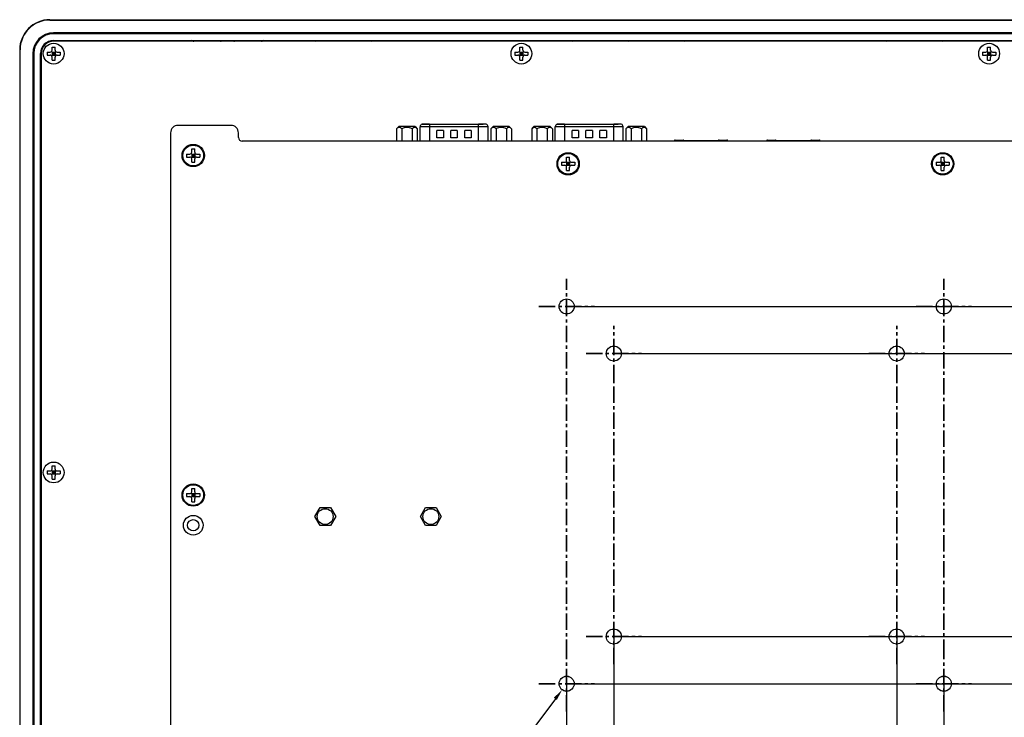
# Model space of a CAD drawing. Header units: millimetres. Extents: x -1307 to -343, y 47 to 438.
# Tile 18 of 19: x -821 to -560, y 253 to 438. Entities that reach past the tile are written whole.
import ezdxf

# ---------------------------------------------------------------- set-up
doc = ezdxf.new("R2010")
doc.units = ezdxf.units.MM
doc.header["$LTSCALE"] = 23.1
doc.header["$PDMODE"] = 3
doc.header["$PDSIZE"] = 8
doc.linetypes.add('CENTER', pattern=[0.6, 0.375, -0.075, 0.075, -0.075])
doc.layers.get('0').update_dxf_attribs({"linetype": 'CONTINUOUS'})
doc.layers.get('Defpoints').update_dxf_attribs({"linetype": 'CONTINUOUS'})
doc.layers.add('00_COMPONENTS', color=7, linetype='CONTINUOUS')
doc.layers.add('51__DRAFT_DIMS', color=7, linetype='CONTINUOUS')
doc.layers.add('3中心线层', color=1, linetype='CENTER', lineweight=35)
doc.styles.get("Standard").update_dxf_attribs({"font": 'simfang.ttf'})
doc.dimstyles.new('DIMSTYLE_2', dxfattribs={"dimtxt": 3, "dimasz": 3, "dimexe": 2.5, "dimexo": 0.5, "dimgap": 0.75, "dimtad": 1, "dimdsep": 46, "dimtxsty": 'STANDARD', "dimblk": '_FILLED', "dimblk1": '_FILLED', "dimblk2": '_FILLED', "dimcen": 0.09, "dimclrt": 3, "dimazin": 2, "dimtp": 0.3, "dimtm": 0.3, "dimtfac": 1, "dimtofl": 0, "dimtmove": 0, "dimatfit": 3, "dimldrblk": '_FILLED', "dimfxl": 1, "dimtolj": 1, "dimarcsym": 0})
doc.dimstyles.new('DIMSTYLE_3', dxfattribs={"dimtxt": 3, "dimasz": 3, "dimexe": 2.5, "dimexo": 0.5, "dimtad": 1, "dimdsep": 46, "dimtxsty": 'STANDARD', "dimblk": '_FILLED', "dimblk1": '_FILLED', "dimblk2": '_FILLED', "dimcen": 0.09, "dimclrt": 3, "dimazin": 2, "dimtp": 0.1, "dimtm": 0.1, "dimtfac": 1, "dimtofl": 0, "dimtmove": 0, "dimatfit": 1, "dimldrblk": '_FILLED', "dimfxl": 1, "dimtolj": 1, "dimarcsym": 0})

# ---------------------------------------------------------------- blocks, each defined once
blk = doc.blocks.new('_FILLED')
at = {"color": 0, "linetype": 'ByBlock'}
blk.add_solid([(0, 0), (-1, 0.167), (-1, -0.167)], dxfattribs=at)
blk = doc.blocks.new('*D44')
at = {"layer": '51__DRAFT_DIMS', "color": 0, "lineweight": -2}
for p, q in [((-663.75, 274.23), (-663.75, 181.95)), ((-588.75, 274.23), (-588.75, 181.95)), ((-660.75, 184.45), (-591.75, 184.45))]:
    blk.add_line(p, q, dxfattribs=at)
at = {"layer": 'Defpoints', "color": 0}
for p in [(-663.75, 274.73), (-588.75, 274.73), (-588.75, 184.45)]:
    blk.add_point(p, dxfattribs=at)
at = {"layer": '51__DRAFT_DIMS', "color": 0, "linetype": 'ByBlock', "lineweight": -2, "xscale": 3, "yscale": 3, "zscale": 3, "rotation": 180}
blk.add_blockref('_FILLED', (-663.75, 184.45), dxfattribs=at)
at = {"layer": '51__DRAFT_DIMS', "color": 0, "linetype": 'ByBlock', "lineweight": -2, "xscale": 3, "yscale": 3, "zscale": 3}
blk.add_blockref('_FILLED', (-588.75, 184.45), dxfattribs=at)
at = {"layer": '51__DRAFT_DIMS', "color": 3, "insert": (-626.29, 189.2), "char_height": 3, "attachment_point": 2, "line_spacing_factor": 0.9}
blk.add_mtext('\\A1;\\A1;{\\fFZLanTingHei-R-GBK|b0|i0|c134|p2;\\H3x;\\C0;75}', dxfattribs=at)
blk = doc.blocks.new('*D45')
at = {"layer": '51__DRAFT_DIMS', "color": 0, "lineweight": -2}
for p, q in [((-676.25, 261.73), (-676.25, 165.36)), ((-576.25, 261.73), (-576.25, 165.36)), ((-673.25, 167.86), (-579.25, 167.86))]:
    blk.add_line(p, q, dxfattribs=at)
at = {"layer": 'Defpoints', "color": 0}
for p in [(-676.25, 262.23), (-576.25, 262.23), (-576.25, 167.86)]:
    blk.add_point(p, dxfattribs=at)
at = {"layer": '51__DRAFT_DIMS', "color": 0, "linetype": 'ByBlock', "lineweight": -2, "xscale": 3, "yscale": 3, "zscale": 3, "rotation": 180}
blk.add_blockref('_FILLED', (-676.25, 167.86), dxfattribs=at)
at = {"layer": '51__DRAFT_DIMS', "color": 0, "linetype": 'ByBlock', "lineweight": -2, "xscale": 3, "yscale": 3, "zscale": 3}
blk.add_blockref('_FILLED', (-576.25, 167.86), dxfattribs=at)
at = {"layer": '51__DRAFT_DIMS', "color": 3, "insert": (-626.14, 172.61), "char_height": 3, "attachment_point": 2, "line_spacing_factor": 0.9}
blk.add_mtext('\\A1;\\A1;{\\fFZLanTingHei-R-GBK|b0|i0|c134|p2;\\H3x;\\C0;100}', dxfattribs=at)
blk = doc.blocks.new('*D46')
at = {"layer": '51__DRAFT_DIMS', "color": 0, "lineweight": -2}
for p, q in [((-663.25, 349.73), (-414.96, 349.73)), ((-417.46, 346.73), (-417.46, 277.73)), ((-663.25, 274.73), (-414.96, 274.73))]:
    blk.add_line(p, q, dxfattribs=at)
at = {"layer": 'Defpoints', "color": 0}
for p in [(-663.75, 349.73), (-663.75, 274.73), (-417.46, 274.73)]:
    blk.add_point(p, dxfattribs=at)
at = {"layer": '51__DRAFT_DIMS', "color": 0, "linetype": 'ByBlock', "lineweight": -2, "xscale": 3, "yscale": 3, "zscale": 3}
for p, rotation in [((-417.46, 349.73), 90), ((-417.46, 274.73), 270)]:
    blk.add_blockref('_FILLED', p, dxfattribs=dict(at, rotation=rotation))
at = {"layer": '51__DRAFT_DIMS', "color": 3, "insert": (-422.21, 312.2), "char_height": 3, "attachment_point": 2, "rotation": 90, "line_spacing_factor": 0.9}
blk.add_mtext('\\A1;\\A1;{\\fFZLanTingHei-R-GBK|b0|i0|c134|p2;\\H3x;\\C0;75}', dxfattribs=at)
blk = doc.blocks.new('*D47')
at = {"layer": '51__DRAFT_DIMS', "color": 0, "lineweight": -2}
for p, q in [((-673.75, 362.23), (-397.83, 362.23)), ((-400.33, 359.23), (-400.33, 265.23)), ((-675.75, 262.23), (-397.83, 262.23))]:
    blk.add_line(p, q, dxfattribs=at)
at = {"layer": 'Defpoints', "color": 0}
for p in [(-674.25, 362.23), (-676.25, 262.23), (-400.33, 262.23)]:
    blk.add_point(p, dxfattribs=at)
at = {"layer": '51__DRAFT_DIMS', "color": 0, "linetype": 'ByBlock', "lineweight": -2, "xscale": 3, "yscale": 3, "zscale": 3}
for p, rotation in [((-400.33, 362.23), 90), ((-400.33, 262.23), 270)]:
    blk.add_blockref('_FILLED', p, dxfattribs=dict(at, rotation=rotation))
at = {"layer": '51__DRAFT_DIMS', "color": 3, "insert": (-405.08, 312.34), "char_height": 3, "attachment_point": 2, "rotation": 90, "line_spacing_factor": 0.9}
blk.add_mtext('\\A1;\\A1;{\\fFZLanTingHei-R-GBK|b0|i0|c134|p2;\\H3x;\\C0;100}', dxfattribs=at)
blk = doc.blocks.new('*D48')
at = {"layer": '51__DRAFT_DIMS', "color": 0}
for p, q in [((-676.34, 262.23), (-676.16, 262.23)), ((-676.25, 262.14), (-676.25, 262.32))]:
    blk.add_line(p, q, dxfattribs=at)
at = {"layer": '51__DRAFT_DIMS', "color": 0, "lineweight": -2}
for p in [(-679.24, 258.22), (-790.48, 178.02)]:
    blk.add_line(p, (-739.06, 178.02), dxfattribs=at)
at = {"layer": 'Defpoints', "color": 0}
for p in [(-675.06, 263.83), (-677.45, 260.63)]:
    blk.add_point(p, dxfattribs=at)
at = {"layer": '51__DRAFT_DIMS', "color": 0, "linetype": 'ByBlock', "lineweight": -2, "xscale": 3, "yscale": 3, "zscale": 3, "rotation": 53.28056306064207}
blk.add_blockref('_FILLED', (-677.45, 260.63), dxfattribs=at)
at = {"layer": '51__DRAFT_DIMS', "color": 3, "insert": (-739.69, 182.65), "char_height": 3, "attachment_point": 3, "line_spacing_factor": 0.9}
blk.add_mtext('\\A1;{\\fFZLanTingHei-R-GBK|b0|i0|c134|p2;\\H3x;\\C0;8-M\\A1;4\\fGDT|b0|i0|c0|p2;x\\fFZLanTingHei-R-GBK|b0|i0|c134|p2;8}', dxfattribs=at)

msp = doc.modelspace()

# ---------------------------------------------------------------- linework, layer by layer
at = {"layer": '00_COMPONENTS', "color": 0}
for p, q in [((-813.253, 438.229), (-813.253, 438.141)), ((-813.253, 438.229), (-439.253, 438.229)), ((-813.253, 438.141), (-439.253, 438.141)), ((-812.253, 434.729), (-812.253, 434.514)), ((-440.253, 434.729), (-812.253, 434.729)), ((-440.253, 434.514), (-812.253, 434.514)), ((-774.303, 434.584), (-774.303, 434.68)), ((-774.303, 434.68), (-768.803, 434.68)), ((-768.803, 434.584), (-774.303, 434.584)), ((-768.803, 434.584), (-768.803, 434.68)), ((-763.503, 434.584), (-763.503, 434.68)), ((-763.503, 434.68), (-758.003, 434.68)), ((-758.003, 434.584), (-763.503, 434.584)), ((-758.003, 434.584), (-758.003, 434.68)), ((-812.653, 430.129), (-812.653, 430.979)), ((-812.653, 430.979), (-811.853, 430.979)), ((-812.253, 432.714), (-812.253, 432.766)), ((-812.253, 432.747), (-440.253, 432.747)), ((-812.253, 432.695), (-775.803, 432.714)), ((-440.253, 432.529), (-812.253, 432.529)), ((-811.853, 430.129), (-811.853, 430.979)), ((-811.277, 432.529), (-811.128, 432.677)), ((-808.307, 432.529), (-808.155, 432.68)), ((-805.338, 432.529), (-805.183, 432.684)), ((-802.368, 432.529), (-802.21, 432.687)), ((-799.398, 432.529), (-799.237, 432.69)), ((-796.428, 432.529), (-796.264, 432.693)), ((-793.458, 432.529), (-793.291, 432.696)), ((-790.488, 432.529), (-790.318, 432.699)), ((-787.518, 432.529), (-787.345, 432.702)), ((-784.549, 432.529), (-784.372, 432.705)), ((-781.579, 432.529), (-781.399, 432.708)), ((-778.609, 432.529), (-778.426, 432.711)), ((-775.803, 432.714), (-775.803, 432.529)), ((-775.303, 432.544), (-775.303, 432.635)), ((-774.303, 432.517), (-774.303, 432.661)), ((-774.303, 432.661), (-768.803, 432.661)), ((-768.803, 432.517), (-768.803, 432.661)), ((-767.803, 432.635), (-767.803, 432.544)), ((-764.503, 432.544), (-764.503, 432.635)), ((-763.503, 432.517), (-763.503, 432.661)), ((-763.503, 432.661), (-758.003, 432.661)), ((-758.003, 432.517), (-758.003, 432.661)), ((-757.003, 432.635), (-757.003, 432.544)), ((-756.503, 432.714), (-756.503, 432.529)), ((-756.503, 432.714), (-496.003, 432.714)), ((-754.85, 432.529), (-754.665, 432.714)), ((-751.88, 432.529), (-751.695, 432.714)), ((-748.91, 432.529), (-748.725, 432.714)), ((-745.941, 432.529), (-745.755, 432.714)), ((-742.971, 432.529), (-742.785, 432.714)), ((-740.001, 432.529), (-739.816, 432.714)), ((-737.031, 432.529), (-736.846, 432.714)), ((-734.061, 432.529), (-733.876, 432.714)), ((-731.091, 432.529), (-730.906, 432.714)), ((-728.121, 432.529), (-727.936, 432.714)), ((-725.152, 432.529), (-724.966, 432.714)), ((-722.182, 432.529), (-721.997, 432.714)), ((-719.212, 432.529), (-719.027, 432.714)), ((-716.242, 432.529), (-716.057, 432.714)), ((-713.272, 432.529), (-713.087, 432.714)), ((-710.302, 432.529), (-710.117, 432.714)), ((-707.333, 432.529), (-707.147, 432.714)), ((-704.363, 432.529), (-704.177, 432.714)), ((-701.393, 432.529), (-701.208, 432.714)), ((-698.423, 432.529), (-698.238, 432.714)), ((-695.453, 432.529), (-695.268, 432.714)), ((-692.483, 432.529), (-692.298, 432.714)), ((-689.513, 432.529), (-689.328, 432.714)), ((-688.653, 430.129), (-688.653, 430.979)), ((-688.653, 430.979), (-687.853, 430.979)), ((-687.853, 430.129), (-687.853, 430.979)), ((-686.544, 432.529), (-686.358, 432.714)), ((-683.574, 432.529), (-683.388, 432.714)), ((-680.604, 432.529), (-680.419, 432.714)), ((-677.634, 432.529), (-677.449, 432.714)), ((-674.664, 432.529), (-674.479, 432.714)), ((-671.694, 432.529), (-671.509, 432.714)), ((-668.724, 432.529), (-668.539, 432.714)), ((-665.755, 432.529), (-665.569, 432.714)), ((-662.785, 432.529), (-662.6, 432.714)), ((-659.815, 432.529), (-659.63, 432.714)), ((-656.845, 432.529), (-656.66, 432.714)), ((-653.875, 432.529), (-653.69, 432.714)), ((-650.905, 432.529), (-650.72, 432.714)), ((-647.936, 432.529), (-647.75, 432.714)), ((-644.966, 432.529), (-644.78, 432.714)), ((-641.996, 432.529), (-641.811, 432.714)), ((-639.026, 432.529), (-638.841, 432.714)), ((-636.056, 432.529), (-635.871, 432.714)), ((-633.086, 432.529), (-632.901, 432.714)), ((-630.116, 432.529), (-629.931, 432.714)), ((-627.147, 432.529), (-626.961, 432.714)), ((-624.177, 432.529), (-623.992, 432.714)), ((-621.207, 432.529), (-621.022, 432.714)), ((-618.237, 432.529), (-618.052, 432.714)), ((-615.267, 432.529), (-615.082, 432.714)), ((-612.297, 432.529), (-612.112, 432.714)), ((-609.328, 432.529), (-609.142, 432.714)), ((-606.358, 432.529), (-606.172, 432.714)), ((-603.388, 432.529), (-603.203, 432.714)), ((-600.418, 432.529), (-600.233, 432.714)), ((-597.448, 432.529), (-597.263, 432.714)), ((-594.478, 432.529), (-594.293, 432.714)), ((-591.508, 432.529), (-591.323, 432.714)), ((-588.539, 432.529), (-588.353, 432.714)), ((-585.569, 432.529), (-585.383, 432.714)), ((-582.599, 432.529), (-582.414, 432.714)), ((-579.629, 432.529), (-579.444, 432.714)), ((-576.659, 432.529), (-576.474, 432.714)), ((-573.689, 432.529), (-573.504, 432.714)), ((-570.719, 432.529), (-570.534, 432.714)), ((-567.75, 432.529), (-567.564, 432.714)), ((-564.78, 432.529), (-564.595, 432.714)), ((-564.653, 430.129), (-564.653, 430.979)), ((-564.653, 430.979), (-563.853, 430.979)), ((-563.853, 430.129), (-563.853, 430.979)), ((-561.81, 432.529), (-561.625, 432.714)), ((-821.253, 430.229), (-821.253, 206.229)), ((-821.166, 430.229), (-821.253, 430.229)), ((-821.166, 206.229), (-821.166, 430.229)), ((-817.753, 429.229), (-817.753, 207.229)), ((-817.753, 429.229), (-817.539, 429.229)), ((-817.539, 429.229), (-817.539, 207.229)), ((-815.753, 207.229), (-815.753, 429.229)), ((-815.701, 429.229), (-815.753, 429.229)), ((-815.701, 383.379), (-815.701, 429.229)), ((-815.701, 428.105), (-815.553, 428.253)), ((-815.553, 429.229), (-815.553, 207.229)), ((-814.003, 429.629), (-814.003, 428.829)), ((-814.003, 429.629), (-813.153, 429.629)), ((-814.003, 428.829), (-813.153, 428.829)), ((-811.707, 429.775), (-812.8, 428.682)), ((-811.707, 428.682), (-812.8, 429.775)), ((-812.653, 429.629), (-812.653, 428.829)), ((-812.653, 429.629), (-811.853, 429.629)), ((-812.653, 429.229), (-811.853, 429.229)), ((-812.653, 428.829), (-811.853, 428.829)), ((-812.653, 427.479), (-812.653, 428.329)), ((-812.253, 429.629), (-812.253, 428.829)), ((-811.853, 429.629), (-811.853, 428.829)), ((-811.853, 427.479), (-811.853, 428.329)), ((-811.353, 429.629), (-810.503, 429.629)), ((-811.353, 428.829), (-810.503, 428.829)), ((-810.503, 429.629), (-810.503, 428.829)), ((-690.003, 429.629), (-690.003, 428.829)), ((-690.003, 429.629), (-689.153, 429.629)), ((-690.003, 428.829), (-689.153, 428.829)), ((-688.8, 428.682), (-687.707, 429.775)), ((-687.707, 428.682), (-688.8, 429.775)), ((-688.653, 429.629), (-688.653, 428.829)), ((-688.653, 429.629), (-687.853, 429.629)), ((-688.653, 429.229), (-687.853, 429.229)), ((-688.653, 428.829), (-687.853, 428.829)), ((-688.653, 427.479), (-688.653, 428.329)), ((-688.253, 429.629), (-688.253, 428.829)), ((-687.853, 429.629), (-687.853, 428.829)), ((-687.853, 427.479), (-687.853, 428.329)), ((-687.353, 429.629), (-686.503, 429.629)), ((-687.353, 428.829), (-686.503, 428.829)), ((-686.503, 429.629), (-686.503, 428.829)), ((-566.003, 429.629), (-566.003, 428.829)), ((-566.003, 429.629), (-565.153, 429.629)), ((-566.003, 428.829), (-565.153, 428.829)), ((-564.8, 428.682), (-563.707, 429.775)), ((-563.707, 428.682), (-564.8, 429.775)), ((-564.653, 429.629), (-564.653, 428.829)), ((-564.653, 429.629), (-563.853, 429.629)), ((-564.653, 429.229), (-563.853, 429.229)), ((-564.653, 428.829), (-563.853, 428.829)), ((-564.653, 427.479), (-564.653, 428.329)), ((-564.253, 429.629), (-564.253, 428.829)), ((-563.853, 429.629), (-563.853, 428.829)), ((-563.853, 427.479), (-563.853, 428.329)), ((-563.353, 429.629), (-562.503, 429.629)), ((-563.353, 428.829), (-562.503, 428.829)), ((-562.503, 429.629), (-562.503, 428.829)), ((-812.653, 427.479), (-811.853, 427.479)), ((-688.653, 427.479), (-687.853, 427.479)), ((-564.653, 427.479), (-563.853, 427.479)), ((-815.701, 425.135), (-815.553, 425.283)), ((-815.701, 422.165), (-815.553, 422.313)), ((-815.701, 419.195), (-815.553, 419.343)), ((-815.701, 416.226), (-815.553, 416.373)), ((-815.701, 413.256), (-815.553, 413.403)), ((-815.701, 410.286), (-815.553, 410.434)), ((-765.253, 410.229), (-779.253, 410.229)), ((-720.726, 409.928), (-721.326, 409.328)), ((-716.441, 409.928), (-720.726, 409.928)), ((-716.441, 409.928), (-715.841, 409.328)), ((-715.088, 406.029), (-715.088, 409.828)), ((-697.088, 409.828), (-715.088, 409.828)), ((-714.588, 410.57), (-714.588, 410.57)), ((-714.558, 410.573), (-714.549, 410.574)), ((-714.549, 410.574), (-713.789, 410.573)), ((-713.789, 410.553), (-713.789, 410.573)), ((-713.789, 410.573), (-713.756, 410.572)), ((-712.588, 410.548), (-712.588, 406.029)), ((-712.588, 410.548), (-699.588, 410.548)), ((-699.588, 406.029), (-699.588, 410.548)), ((-698.387, 410.573), (-698.387, 410.553)), ((-697.627, 410.574), (-698.378, 410.574)), ((-697.088, 406.029), (-697.088, 409.828)), ((-695.736, 409.928), (-696.336, 409.328)), ((-691.451, 409.928), (-695.736, 409.928)), ((-691.451, 409.928), (-690.851, 409.328)), ((-684.916, 409.928), (-685.516, 409.328)), ((-680.631, 409.928), (-684.916, 409.928)), ((-680.631, 409.928), (-680.031, 409.328)), ((-679.278, 406.029), (-679.278, 409.828)), ((-661.278, 409.828), (-679.278, 409.828)), ((-678.778, 410.57), (-678.778, 410.57)), ((-678.748, 410.573), (-678.739, 410.574)), ((-678.739, 410.574), (-677.979, 410.573)), ((-677.979, 410.553), (-677.979, 410.573)), ((-677.979, 410.573), (-677.946, 410.572)), ((-676.778, 410.548), (-676.778, 406.029)), ((-676.778, 410.548), (-663.778, 410.548)), ((-663.778, 406.029), (-663.778, 410.548)), ((-662.577, 410.573), (-662.577, 410.553)), ((-661.817, 410.574), (-662.568, 410.574)), ((-661.278, 406.029), (-661.278, 409.828)), ((-659.926, 409.928), (-660.526, 409.328)), ((-655.641, 409.928), (-659.926, 409.928)), ((-655.641, 409.928), (-655.041, 409.328)), ((-815.701, 407.316), (-815.553, 407.464)), ((-781.253, 408.229), (-781.253, 216.229)), ((-763.253, 407.029), (-763.253, 408.229)), ((-721.326, 409.328), (-721.326, 406.029)), ((-719.954, 409.328), (-719.954, 406.029)), ((-717.212, 409.328), (-717.212, 406.029)), ((-715.841, 409.328), (-715.841, 406.029)), ((-710.638, 406.878), (-710.638, 408.878)), ((-708.938, 408.878), (-710.638, 408.878)), ((-708.938, 408.878), (-708.938, 406.878)), ((-706.938, 406.878), (-706.938, 408.878)), ((-705.238, 408.878), (-706.938, 408.878)), ((-705.238, 408.878), (-705.238, 406.878)), ((-703.238, 406.878), (-703.238, 408.878)), ((-701.538, 408.878), (-703.238, 408.878)), ((-701.538, 408.878), (-701.538, 406.878)), ((-696.336, 409.328), (-696.336, 406.029)), ((-694.964, 409.328), (-694.964, 406.029)), ((-692.222, 409.328), (-692.222, 406.029)), ((-690.851, 409.328), (-690.851, 406.029)), ((-685.516, 409.328), (-685.516, 406.029)), ((-684.144, 409.328), (-684.144, 406.029)), ((-681.402, 409.328), (-681.402, 406.029)), ((-680.031, 409.328), (-680.031, 406.029)), ((-674.828, 406.878), (-674.828, 408.878)), ((-673.128, 408.878), (-674.828, 408.878)), ((-673.128, 408.878), (-673.128, 406.878)), ((-671.128, 406.878), (-671.128, 408.878)), ((-669.428, 408.878), (-671.128, 408.878)), ((-669.428, 408.878), (-669.428, 406.878)), ((-667.428, 406.878), (-667.428, 408.878)), ((-665.728, 408.878), (-667.428, 408.878)), ((-665.728, 408.878), (-665.728, 406.878)), ((-660.526, 409.328), (-660.526, 406.029)), ((-659.154, 409.328), (-659.154, 406.029)), ((-656.412, 409.328), (-656.412, 406.029)), ((-655.041, 409.328), (-655.041, 406.029)), ((-490.253, 406.029), (-762.253, 406.029)), ((-708.938, 406.878), (-710.638, 406.878)), ((-705.238, 406.878), (-706.938, 406.878)), ((-701.538, 406.878), (-703.238, 406.878)), ((-673.128, 406.878), (-674.828, 406.878)), ((-669.428, 406.878), (-671.128, 406.878)), ((-665.728, 406.878), (-667.428, 406.878)), ((-647.703, 406.029), (-647.703, 406.128)), ((-645.203, 406.128), (-647.703, 406.128)), ((-647.503, 406.328), (-645.403, 406.328)), ((-645.21, 406.178), (-636.037, 406.178)), ((-645.203, 406.029), (-645.203, 406.128)), ((-636.043, 406.128), (-636.043, 406.029)), ((-633.543, 406.128), (-636.043, 406.128)), ((-635.843, 406.328), (-633.743, 406.328)), ((-633.543, 406.029), (-633.543, 406.128)), ((-623.203, 406.029), (-623.203, 406.128)), ((-620.703, 406.128), (-623.203, 406.128)), ((-623.003, 406.328), (-620.903, 406.328)), ((-620.71, 406.178), (-611.537, 406.178)), ((-620.703, 406.029), (-620.703, 406.128)), ((-611.543, 406.128), (-611.543, 406.029)), ((-609.043, 406.128), (-611.543, 406.128)), ((-611.343, 406.328), (-609.243, 406.328)), ((-609.043, 406.029), (-609.043, 406.128)), ((-815.701, 404.346), (-815.553, 404.494)), ((-777.003, 402.629), (-777.003, 401.829)), ((-777.003, 402.629), (-776.153, 402.629)), ((-774.707, 402.775), (-775.8, 401.682)), ((-774.707, 401.682), (-775.8, 402.775)), ((-775.653, 403.129), (-775.653, 403.979)), ((-775.653, 403.979), (-774.853, 403.979)), ((-775.653, 402.629), (-775.653, 401.829)), ((-775.653, 402.629), (-774.853, 402.629)), ((-775.653, 402.229), (-774.853, 402.229)), ((-775.253, 402.629), (-775.253, 401.829)), ((-774.853, 403.129), (-774.853, 403.979)), ((-774.853, 402.629), (-774.853, 401.829)), ((-774.353, 402.629), (-773.503, 402.629)), ((-773.503, 402.629), (-773.503, 401.829)), ((-815.701, 401.376), (-815.553, 401.524)), ((-777.003, 401.829), (-776.153, 401.829)), ((-775.653, 401.829), (-774.853, 401.829)), ((-775.653, 400.479), (-775.653, 401.329)), ((-775.653, 400.479), (-774.853, 400.479)), ((-774.853, 400.479), (-774.853, 401.329)), ((-774.353, 401.829), (-773.503, 401.829)), ((-677.603, 400.429), (-677.603, 399.629)), ((-677.603, 400.429), (-676.753, 400.429)), ((-677.603, 399.629), (-676.753, 399.629)), ((-676.4, 399.482), (-675.307, 400.575)), ((-675.307, 399.482), (-676.4, 400.575)), ((-676.253, 400.929), (-676.253, 401.779)), ((-676.253, 401.779), (-675.453, 401.779)), ((-676.253, 400.429), (-676.253, 399.629)), ((-676.253, 400.429), (-675.453, 400.429)), ((-676.253, 400.029), (-675.453, 400.029)), ((-676.253, 399.629), (-675.453, 399.629)), ((-675.853, 400.429), (-675.853, 399.629)), ((-675.453, 400.929), (-675.453, 401.779)), ((-675.453, 400.429), (-675.453, 399.629)), ((-674.953, 400.429), (-674.103, 400.429)), ((-674.953, 399.629), (-674.103, 399.629)), ((-674.103, 400.429), (-674.103, 399.629)), ((-578.303, 400.429), (-578.303, 399.629)), ((-578.303, 400.429), (-577.453, 400.429)), ((-578.303, 399.629), (-577.453, 399.629)), ((-577.1, 399.482), (-576.007, 400.575)), ((-576.007, 399.482), (-577.1, 400.575)), ((-576.953, 400.929), (-576.953, 401.779)), ((-576.953, 401.779), (-576.153, 401.779)), ((-576.953, 400.429), (-576.953, 399.629)), ((-576.953, 400.429), (-576.153, 400.429)), ((-576.953, 400.029), (-576.153, 400.029)), ((-576.953, 399.629), (-576.153, 399.629)), ((-576.553, 400.429), (-576.553, 399.629)), ((-576.153, 400.929), (-576.153, 401.779)), ((-576.153, 400.429), (-576.153, 399.629)), ((-575.653, 400.429), (-574.803, 400.429)), ((-575.653, 399.629), (-574.803, 399.629)), ((-574.803, 400.429), (-574.803, 399.629)), ((-815.701, 398.407), (-815.553, 398.554)), ((-676.253, 398.279), (-676.253, 399.129)), ((-676.253, 398.279), (-675.453, 398.279)), ((-675.453, 398.279), (-675.453, 399.129)), ((-576.953, 398.279), (-576.953, 399.129)), ((-576.953, 398.279), (-576.153, 398.279)), ((-576.153, 398.279), (-576.153, 399.129)), ((-815.701, 395.437), (-815.553, 395.584)), ((-815.701, 392.467), (-815.553, 392.614)), ((-815.701, 389.497), (-815.553, 389.645)), ((-815.701, 386.527), (-815.553, 386.675)), ((-817.705, 376.379), (-817.705, 381.879)), ((-817.609, 381.879), (-817.705, 381.879)), ((-817.609, 381.879), (-817.609, 376.379)), ((-815.701, 383.557), (-815.679, 383.579)), ((-815.701, 383.379), (-815.553, 383.379)), ((-815.648, 376.379), (-815.648, 381.879)), ((-815.504, 381.879), (-815.648, 381.879)), ((-815.622, 382.879), (-815.553, 382.879)), ((-817.609, 376.379), (-817.705, 376.379)), ((-815.504, 376.379), (-815.648, 376.379)), ((-815.553, 375.379), (-815.622, 375.379)), ((-817.705, 365.579), (-817.705, 371.079)), ((-817.609, 371.079), (-817.705, 371.079)), ((-817.609, 371.079), (-817.609, 365.579)), ((-815.648, 365.579), (-815.648, 371.079)), ((-815.504, 371.079), (-815.648, 371.079)), ((-815.622, 372.079), (-815.553, 372.079)), ((-817.609, 365.579), (-817.705, 365.579)), ((-815.504, 365.579), (-815.648, 365.579)), ((-815.701, 272.379), (-815.701, 364.079)), ((-815.701, 364.079), (-815.553, 364.079)), ((-815.701, 362.768), (-815.553, 362.916)), ((-815.553, 364.579), (-815.622, 364.579)), ((-815.701, 359.799), (-815.553, 359.946)), ((-815.701, 356.829), (-815.553, 356.976)), ((-815.701, 353.859), (-815.553, 354.006)), ((-815.701, 350.889), (-815.553, 351.037)), ((-815.701, 347.919), (-815.553, 348.067)), ((-815.701, 344.949), (-815.553, 345.097)), ((-815.701, 341.979), (-815.553, 342.127)), ((-815.701, 339.01), (-815.553, 339.157)), ((-815.701, 336.04), (-815.553, 336.187)), ((-815.701, 333.07), (-815.553, 333.218)), ((-815.701, 330.1), (-815.553, 330.248)), ((-815.701, 327.13), (-815.553, 327.278)), ((-815.701, 324.16), (-815.553, 324.308)), ((-815.701, 321.19), (-815.553, 321.338)), ((-814.003, 318.629), (-814.003, 317.829)), ((-814.003, 318.629), (-813.153, 318.629)), ((-811.707, 318.775), (-812.8, 317.682)), ((-811.707, 317.682), (-812.8, 318.775)), ((-812.653, 319.129), (-812.653, 319.979)), ((-812.653, 319.979), (-811.853, 319.979)), ((-812.653, 318.629), (-812.653, 317.829)), ((-812.653, 318.629), (-811.853, 318.629)), ((-812.253, 318.629), (-812.253, 317.829)), ((-811.853, 319.129), (-811.853, 319.979)), ((-811.853, 318.629), (-811.853, 317.829)), ((-811.353, 318.629), (-810.503, 318.629)), ((-810.503, 318.629), (-810.503, 317.829)), ((-815.701, 318.221), (-815.553, 318.368)), ((-814.003, 317.829), (-813.153, 317.829)), ((-812.653, 318.229), (-811.853, 318.229)), ((-812.653, 317.829), (-811.853, 317.829)), ((-812.653, 316.479), (-812.653, 317.329)), ((-812.653, 316.479), (-811.853, 316.479)), ((-811.853, 316.479), (-811.853, 317.329)), ((-811.353, 317.829), (-810.503, 317.829)), ((-815.701, 315.251), (-815.553, 315.398)), ((-775.653, 313.129), (-775.653, 313.979)), ((-775.653, 313.979), (-774.853, 313.979)), ((-774.853, 313.129), (-774.853, 313.979)), ((-815.701, 312.281), (-815.553, 312.429)), ((-777.003, 312.629), (-777.003, 311.829)), ((-777.003, 312.629), (-776.153, 312.629)), ((-777.003, 311.829), (-776.153, 311.829)), ((-774.707, 312.775), (-775.8, 311.682)), ((-774.707, 311.682), (-775.8, 312.775)), ((-775.653, 312.629), (-775.653, 311.829)), ((-775.653, 312.629), (-774.853, 312.629)), ((-775.653, 312.229), (-774.853, 312.229)), ((-775.653, 311.829), (-774.853, 311.829)), ((-775.653, 310.479), (-775.653, 311.329)), ((-775.253, 312.629), (-775.253, 311.829)), ((-774.853, 312.629), (-774.853, 311.829)), ((-774.853, 310.479), (-774.853, 311.329)), ((-774.353, 312.629), (-773.503, 312.629)), ((-774.353, 311.829), (-773.503, 311.829)), ((-773.503, 312.629), (-773.503, 311.829)), ((-815.701, 309.311), (-815.553, 309.459)), ((-775.653, 310.479), (-774.853, 310.479)), ((-743.025, 306.527), (-741.639, 308.927)), ((-741.639, 308.927), (-738.867, 308.927)), ((-738.867, 308.927), (-737.482, 306.527)), ((-715.025, 306.527), (-713.639, 308.927)), ((-713.639, 308.927), (-710.867, 308.927)), ((-710.867, 308.927), (-709.482, 306.527)), ((-815.701, 306.341), (-815.553, 306.489)), ((-741.639, 304.127), (-743.025, 306.527)), ((-737.482, 306.527), (-738.867, 304.127)), ((-713.639, 304.127), (-715.025, 306.527)), ((-709.482, 306.527), (-710.867, 304.127)), ((-815.701, 303.371), (-815.553, 303.519)), ((-738.867, 304.127), (-741.639, 304.127)), ((-710.867, 304.127), (-713.639, 304.127)), ((-815.701, 300.402), (-815.553, 300.549)), ((-815.701, 297.432), (-815.553, 297.579)), ((-815.701, 294.462), (-815.553, 294.609)), ((-815.701, 291.492), (-815.553, 291.64)), ((-815.701, 288.522), (-815.553, 288.67)), ((-815.701, 285.552), (-815.553, 285.7)), ((-815.701, 282.582), (-815.553, 282.73)), ((-815.701, 279.613), (-815.553, 279.76)), ((-815.701, 276.643), (-815.553, 276.79)), ((-815.701, 273.673), (-815.553, 273.821)), ((-815.701, 272.379), (-815.553, 272.379)), ((-815.622, 271.879), (-815.553, 271.879)), ((-817.705, 265.379), (-817.705, 270.879)), ((-817.609, 270.879), (-817.705, 270.879)), ((-817.609, 270.879), (-817.609, 265.379)), ((-815.648, 265.379), (-815.648, 270.879)), ((-815.504, 270.879), (-815.648, 270.879)), ((-817.609, 265.379), (-817.705, 265.379)), ((-815.504, 265.379), (-815.648, 265.379)), ((-815.553, 264.379), (-815.622, 264.379)), ((-815.622, 261.079), (-815.553, 261.079)), ((-817.705, 254.579), (-817.705, 260.079)), ((-817.609, 260.079), (-817.705, 260.079)), ((-817.609, 260.079), (-817.609, 254.579)), ((-815.648, 254.579), (-815.648, 260.079)), ((-815.504, 260.079), (-815.648, 260.079)), ((-817.609, 254.579), (-817.705, 254.579)), ((-815.504, 254.579), (-815.648, 254.579)), ((-815.553, 253.579), (-815.622, 253.579))]:
    msp.add_line(p, q, dxfattribs=at)
for centre, radius in [((-812.253, 429.229), 2.75), ((-688.253, 429.229), 2.75), ((-564.253, 429.229), 2.75), ((-775.253, 402.229), 2.95), ((-775.253, 402.229), 2.75), ((-675.853, 400.029), 2.95), ((-675.853, 400.029), 2.75), ((-576.553, 400.029), 2.95), ((-576.553, 400.029), 2.75), ((-676.253, 362.229), 2), ((-676.253, 362.229), 1.994), ((-576.253, 362.229), 2), ((-576.253, 362.229), 1.994), ((-663.753, 349.729), 2), ((-663.753, 349.729), 1.994), ((-588.753, 349.729), 2), ((-588.753, 349.729), 1.994), ((-812.253, 318.229), 2.75), ((-775.253, 312.229), 2.95), ((-775.253, 312.229), 2.75), ((-740.253, 306.527), 2.1), ((-712.253, 306.527), 2.1), ((-775.253, 304.229), 2.603), ((-775.253, 304.229), 1.5), ((-663.753, 274.729), 2), ((-663.753, 274.729), 1.994), ((-588.753, 274.729), 2), ((-588.753, 274.729), 1.994), ((-676.253, 262.229), 2), ((-676.253, 262.229), 1.994), ((-576.253, 262.229), 2), ((-576.253, 262.229), 1.994)]:
    msp.add_circle(centre, radius, dxfattribs=at)
for centre, radius, start, end in [((-813.253, 430.229), 8, 90, 180), ((-813.253, 430.229), 7.913, 90, 180), ((-812.253, 429.229), 5.5, 90, 180), ((-812.253, 429.229), 5.286, 90, 180), ((-812.253, 429.229), 3.5, 90, 180), ((-812.253, 429.229), 3.448, 90, 180), ((-812.253, 429.229), 3.3, 90, 180), ((-775.803, 431.766), 0.948, 126.30881, 126.43256), ((-775.803, 431.766), 0.948, 90, 126.30881), ((-756.503, 431.766), 0.948, 53.69119, 90), ((-756.503, 431.766), 0.948, 53.56744, 53.69119), ((-813.153, 430.129), 0.5, 270, 0), ((-813.153, 428.329), 0.5, 0, 90), ((-811.353, 430.129), 0.5, 180, 270), ((-811.353, 428.329), 0.5, 90, 180), ((-689.153, 430.129), 0.5, 270, 0), ((-689.153, 428.329), 0.5, 0, 90), ((-687.353, 430.129), 0.5, 180, 270), ((-687.353, 428.329), 0.5, 90, 180), ((-565.153, 430.129), 0.5, 270, 0), ((-565.153, 428.329), 0.5, 0, 90), ((-563.353, 430.129), 0.5, 180, 270), ((-563.353, 428.329), 0.5, 90, 180), ((-779.253, 408.229), 2, 90, 180), ((-765.253, 408.229), 2, 0, 90), ((-714.288, 409.828), 0.8, 111.97603, 180), ((-698.378, 410.42), 0.153, 89.94791, 93.33963), ((-697.888, 409.828), 0.8, 0, 68.02397), ((-678.478, 409.828), 0.8, 111.97603, 180), ((-662.568, 410.42), 0.153, 89.94791, 93.33963), ((-662.078, 409.828), 0.8, 0, 68.02397), ((-762.253, 407.029), 1, 180, 270), ((-647.473, 405.778), 0.4, 125.12873, 141.31814), ((-647.503, 406.128), 0.2, 90, 180), ((-645.403, 406.128), 0.2, 360, 90), ((-635.843, 406.128), 0.2, 90, 180), ((-633.743, 406.128), 0.2, 360, 90), ((-633.773, 405.778), 0.4, 38.68186, 54.87127), ((-622.973, 405.778), 0.4, 125.12873, 141.31814), ((-623.003, 406.128), 0.2, 90, 180), ((-620.903, 406.128), 0.2, 360, 90), ((-611.343, 406.128), 0.2, 90, 180), ((-609.243, 406.128), 0.2, 360, 90), ((-609.273, 405.778), 0.4, 38.68186, 54.87127), ((-776.153, 403.129), 0.5, 270, 0), ((-774.353, 403.129), 0.5, 180, 270), ((-776.153, 401.329), 0.5, 0, 90), ((-774.353, 401.329), 0.5, 90, 180), ((-676.753, 400.929), 0.5, 270, 0), ((-676.753, 399.129), 0.5, 0, 90), ((-674.953, 400.929), 0.5, 180, 270), ((-674.953, 399.129), 0.5, 90, 180), ((-577.453, 400.929), 0.5, 270, 0), ((-577.453, 399.129), 0.5, 0, 90), ((-575.653, 400.929), 0.5, 180, 270), ((-575.653, 399.129), 0.5, 90, 180), ((-814.753, 383.379), 0.948, 147.78766, 180), ((-814.753, 383.379), 0.948, 147.59125, 147.78766), ((-814.753, 364.079), 0.948, 180, 212.21234), ((-814.753, 364.079), 0.948, 212.21234, 212.40875), ((-813.153, 319.129), 0.5, 270, 0), ((-811.353, 319.129), 0.5, 180, 270), ((-813.153, 317.329), 0.5, 0, 90), ((-811.353, 317.329), 0.5, 90, 180), ((-776.153, 313.129), 0.5, 270, 0), ((-776.153, 311.329), 0.5, 0, 90), ((-774.353, 313.129), 0.5, 180, 270), ((-774.353, 311.329), 0.5, 90, 180), ((-814.753, 272.379), 0.948, 147.78766, 180), ((-814.753, 272.379), 0.948, 147.59125, 147.78766)]:
    msp.add_arc(centre, radius, start, end, dxfattribs=at)
for centre, major_axis, ratio, start_param, end_param in [((-774.303, 434.663), (1, 0), 0.0174551, 1.5707963, 3.1415927), ((-774.303, 434.602), (1, 0), 0.0174551, 3.1415927, 4.712389), ((-768.803, 434.663), (1, 0), 0.0174551, 0, 1.5707963), ((-768.803, 434.602), (1, 0), 0.0174551, -1.5707963, 0), ((-763.503, 434.663), (1, 0), 0.0174551, 1.5707963, 3.1415927), ((-763.503, 434.602), (1, 0), 0.0174551, 3.1415927, 4.712389), ((-758.003, 434.663), (1, 0), 0.0174551, 0, 1.5707963), ((-758.003, 434.602), (1, 0), 0.0174551, -1.5707963, 0), ((-774.303, 432.635), (1, 0), 0.0261859, 1.5707963, 3.1415927), ((-774.303, 432.544), (1, 0), 0.0261859, -3.1415927, -2.5295434), ((-768.803, 432.635), (1, 0), 0.0261859, 0, 1.5707963), ((-768.803, 432.544), (1, 0), 0.0261859, -0.6120493, 0), ((-763.503, 432.635), (1, 0), 0.0261859, 1.5707963, 3.1415927), ((-763.503, 432.544), (1, 0), 0.0261859, -3.1415927, -2.5295434), ((-758.003, 432.635), (1, 0), 0.0261859, 0, 1.5707963), ((-758.003, 432.544), (1, 0), 0.0261859, -0.6120493, 0), ((-817.687, 381.879), (0, 1), 0.0174551, 0, 1.5707963), ((-817.626, 381.879), (0, 1), 0.0174551, -1.5707963, 0), ((-815.622, 381.879), (0, 1), 0.0261859, 0, 1.5707963), ((-817.687, 376.379), (0, 1), 0.0174551, 1.5707963, 3.1415927), ((-817.626, 376.379), (0, 1), 0.0174551, -3.1415927, -1.5707963), ((-815.622, 376.379), (0, 1), 0.0261859, -4.712389, -3.1415927), ((-817.687, 371.079), (0, 1), 0.0174551, 0, 1.5707963), ((-817.626, 371.079), (0, 1), 0.0174551, -1.5707963, 0), ((-815.622, 371.079), (0, 1), 0.0261859, 0, 1.5707963), ((-817.687, 365.579), (0, 1), 0.0174551, -4.712389, -3.1415927), ((-817.626, 365.579), (0, 1), 0.0174551, -3.1415927, -1.5707963), ((-815.622, 365.579), (0, 1), 0.0261859, -4.712389, -3.1415927), ((-817.687, 270.879), (0, 1), 0.0174551, 0, 1.5707963), ((-817.626, 270.879), (0, 1), 0.0174551, -1.5707963, 0), ((-815.622, 270.879), (0, 1), 0.0261859, 0, 1.5707963), ((-817.687, 265.379), (0, 1), 0.0174551, -4.712389, -3.1415927), ((-817.626, 265.379), (0, 1), 0.0174551, -3.1415927, -1.5707963), ((-815.622, 265.379), (0, 1), 0.0261859, -4.712389, -3.1415927), ((-817.687, 260.079), (0, 1), 0.0174551, 0, 1.5707963), ((-817.626, 260.079), (0, 1), 0.0174551, -1.5707963, 0), ((-815.622, 260.079), (0, 1), 0.0261859, 0, 1.5707963), ((-817.687, 254.579), (0, 1), 0.0174551, -4.712389, -3.1415927), ((-817.626, 254.579), (0, 1), 0.0174551, -3.1415927, -1.5707963), ((-815.622, 254.579), (0, 1), 0.0261859, -4.712389, -3.1415927)]:
    msp.add_ellipse(centre, major_axis=major_axis, ratio=ratio, start_param=start_param, end_param=end_param, dxfattribs=at)
for points, knots in [([(-714.588, 410.57), (-714.585, 410.571), (-714.574, 410.572), (-714.565, 410.573), (-714.558, 410.573)], [0, 0, 0, 0, 0.3154062, 1, 1, 1, 1]), ([(-714.583, 410.568), (-714.584, 410.568), (-714.585, 410.569), (-714.588, 410.569), (-714.588, 410.57)], [0, 0, 0, 0, 0.7278026, 1, 1, 1, 1]), ([(-712.588, 410.548), (-712.832, 410.548), (-713.186, 410.549), (-713.64, 410.551), (-713.933, 410.554), (-714.179, 410.557), (-714.369, 410.56), (-714.49, 410.563), (-714.554, 410.566), (-714.575, 410.567), (-714.583, 410.568)], [0, 0, 0, 0, 0.3663256, 0.53344, 0.6819858, 0.8067519, 0.9034002, 0.9685624, 0.9885884, 1, 1, 1, 1]), ([(-713.756, 410.572), (-713.707, 410.57), (-713.582, 410.566), (-713.239, 410.56), (-712.945, 410.556), (-712.727, 410.554)], [0, 0, 0, 0, 0.1440439, 0.3658117, 1, 1, 1, 1]), ([(-697.677, 410.564), (-697.77, 410.56), (-698.012, 410.556), (-698.649, 410.55), (-699.192, 410.548), (-699.588, 410.548)], [0, 0, 0, 0, 0.1465415, 0.3785895, 1, 1, 1, 1]), ([(-699.449, 410.554), (-699.321, 410.555), (-699.088, 410.558), (-698.778, 410.562), (-698.552, 410.567), (-698.431, 410.571), (-698.387, 410.573)], [0, 0, 0, 0, 0.3619127, 0.6590374, 0.8755674, 1, 1, 1, 1]), ([(-697.588, 410.57), (-697.588, 410.569), (-697.591, 410.569), (-697.594, 410.568), (-697.602, 410.567), (-697.611, 410.567), (-697.624, 410.566), (-697.646, 410.565), (-697.664, 410.564), (-697.677, 410.564)], [0, 0, 0, 0, 0.0179, 0.0657499, 0.144494, 0.25417, 0.3947034, 0.5659888, 1, 1, 1, 1]), ([(-678.778, 410.57), (-678.775, 410.571), (-678.764, 410.572), (-678.755, 410.573), (-678.748, 410.573)], [0, 0, 0, 0, 0.3154062, 1, 1, 1, 1]), ([(-678.773, 410.568), (-678.774, 410.568), (-678.775, 410.569), (-678.778, 410.569), (-678.778, 410.57)], [0, 0, 0, 0, 0.7278026, 1, 1, 1, 1]), ([(-676.778, 410.548), (-677.022, 410.548), (-677.376, 410.549), (-677.83, 410.551), (-678.123, 410.554), (-678.369, 410.557), (-678.559, 410.56), (-678.68, 410.563), (-678.744, 410.566), (-678.765, 410.567), (-678.773, 410.568)], [0, 0, 0, 0, 0.3663256, 0.53344, 0.6819858, 0.8067519, 0.9034002, 0.9685624, 0.9885884, 1, 1, 1, 1]), ([(-677.946, 410.572), (-677.897, 410.57), (-677.772, 410.566), (-677.429, 410.56), (-677.135, 410.556), (-676.917, 410.554)], [0, 0, 0, 0, 0.1440439, 0.3658117, 1, 1, 1, 1]), ([(-661.867, 410.564), (-661.96, 410.56), (-662.202, 410.556), (-662.839, 410.55), (-663.382, 410.548), (-663.778, 410.548)], [0, 0, 0, 0, 0.1465415, 0.3785895, 1, 1, 1, 1]), ([(-663.639, 410.554), (-663.511, 410.555), (-663.278, 410.558), (-662.968, 410.562), (-662.742, 410.567), (-662.621, 410.571), (-662.577, 410.573)], [0, 0, 0, 0, 0.3619127, 0.6590374, 0.8755674, 1, 1, 1, 1]), ([(-661.778, 410.57), (-661.778, 410.569), (-661.781, 410.569), (-661.784, 410.568), (-661.792, 410.567), (-661.801, 410.567), (-661.814, 410.566), (-661.836, 410.565), (-661.854, 410.564), (-661.867, 410.564)], [0, 0, 0, 0, 0.0179, 0.0657499, 0.144494, 0.25417, 0.3947034, 0.5659888, 1, 1, 1, 1]), ([(-719.954, 409.328), (-720.006, 409.38), (-720.111, 409.477), (-720.279, 409.596), (-720.456, 409.676), (-720.64, 409.705), (-720.824, 409.676), (-721.001, 409.596), (-721.169, 409.477), (-721.274, 409.38), (-721.326, 409.328)], [0, 0, 0, 0, 0.138013, 0.2670358, 0.3867497, 0.5, 0.6132486, 0.7329649, 0.8619888, 1, 1, 1, 1]), ([(-717.212, 409.328), (-717.425, 409.435), (-717.758, 409.574), (-718.225, 409.678), (-718.583, 409.705), (-718.942, 409.678), (-719.408, 409.574), (-719.741, 409.435), (-719.954, 409.328)], [0, 0, 0, 0, 0.2498545, 0.3749283, 0.5, 0.6250715, 0.7501456, 1, 1, 1, 1]), ([(-715.841, 409.328), (-715.893, 409.38), (-715.997, 409.477), (-716.165, 409.596), (-716.342, 409.676), (-716.526, 409.705), (-716.711, 409.676), (-716.887, 409.596), (-717.056, 409.477), (-717.16, 409.38), (-717.212, 409.328)], [0, 0, 0, 0, 0.138013, 0.2670358, 0.3867497, 0.5, 0.6132486, 0.7329649, 0.8619888, 1, 1, 1, 1]), ([(-694.964, 409.328), (-695.016, 409.38), (-695.121, 409.477), (-695.289, 409.596), (-695.466, 409.676), (-695.65, 409.705), (-695.834, 409.676), (-696.011, 409.596), (-696.179, 409.477), (-696.284, 409.38), (-696.336, 409.328)], [0, 0, 0, 0, 0.138013, 0.2670358, 0.3867497, 0.5, 0.6132486, 0.7329649, 0.8619888, 1, 1, 1, 1]), ([(-692.222, 409.328), (-692.435, 409.435), (-692.768, 409.574), (-693.235, 409.678), (-693.593, 409.705), (-693.952, 409.678), (-694.418, 409.574), (-694.751, 409.435), (-694.964, 409.328)], [0, 0, 0, 0, 0.2498545, 0.3749283, 0.5, 0.6250715, 0.7501456, 1, 1, 1, 1]), ([(-690.851, 409.328), (-690.903, 409.38), (-691.007, 409.477), (-691.175, 409.596), (-691.352, 409.676), (-691.536, 409.705), (-691.721, 409.676), (-691.897, 409.596), (-692.066, 409.477), (-692.17, 409.38), (-692.222, 409.328)], [0, 0, 0, 0, 0.138013, 0.2670358, 0.3867497, 0.5, 0.6132486, 0.7329649, 0.8619888, 1, 1, 1, 1]), ([(-684.144, 409.328), (-684.196, 409.38), (-684.301, 409.477), (-684.469, 409.596), (-684.646, 409.676), (-684.83, 409.705), (-685.014, 409.676), (-685.191, 409.596), (-685.359, 409.477), (-685.464, 409.38), (-685.516, 409.328)], [0, 0, 0, 0, 0.138013, 0.2670358, 0.3867497, 0.5, 0.6132486, 0.7329649, 0.8619888, 1, 1, 1, 1]), ([(-681.402, 409.328), (-681.615, 409.435), (-681.948, 409.574), (-682.415, 409.678), (-682.773, 409.705), (-683.132, 409.678), (-683.598, 409.574), (-683.931, 409.435), (-684.144, 409.328)], [0, 0, 0, 0, 0.2498545, 0.3749283, 0.5, 0.6250715, 0.7501456, 1, 1, 1, 1]), ([(-680.031, 409.328), (-680.083, 409.38), (-680.187, 409.477), (-680.355, 409.596), (-680.532, 409.676), (-680.716, 409.705), (-680.901, 409.676), (-681.077, 409.596), (-681.246, 409.477), (-681.35, 409.38), (-681.402, 409.328)], [0, 0, 0, 0, 0.138013, 0.2670358, 0.3867497, 0.5, 0.6132486, 0.7329649, 0.8619888, 1, 1, 1, 1]), ([(-659.154, 409.328), (-659.206, 409.38), (-659.311, 409.477), (-659.479, 409.596), (-659.656, 409.676), (-659.84, 409.705), (-660.024, 409.676), (-660.201, 409.596), (-660.369, 409.477), (-660.474, 409.38), (-660.526, 409.328)], [0, 0, 0, 0, 0.138013, 0.2670358, 0.3867497, 0.5, 0.6132486, 0.7329649, 0.8619888, 1, 1, 1, 1]), ([(-656.412, 409.328), (-656.625, 409.435), (-656.958, 409.574), (-657.425, 409.678), (-657.783, 409.705), (-658.142, 409.678), (-658.608, 409.574), (-658.941, 409.435), (-659.154, 409.328)], [0, 0, 0, 0, 0.2498545, 0.3749283, 0.5, 0.6250715, 0.7501456, 1, 1, 1, 1]), ([(-655.041, 409.328), (-655.093, 409.38), (-655.197, 409.477), (-655.365, 409.596), (-655.542, 409.676), (-655.726, 409.705), (-655.911, 409.676), (-656.087, 409.596), (-656.256, 409.477), (-656.36, 409.38), (-656.412, 409.328)], [0, 0, 0, 0, 0.138013, 0.2670358, 0.3867497, 0.5, 0.6132486, 0.7329649, 0.8619888, 1, 1, 1, 1])]:
    msp.add_open_spline(points, degree=3, knots=knots, dxfattribs=at)
at = {"layer": '3中心线层', "color": 0, "ltscale": 0.5}
for p, q in [((-676.253, 269.577), (-676.253, 369.577)), ((-576.253, 269.577), (-576.253, 369.577)), ((-683.601, 362.229), (-668.905, 362.229)), ((-583.601, 362.229), (-568.905, 362.229)), ((-663.753, 342.38), (-663.753, 357.077)), ((-588.753, 342.38), (-588.753, 357.077)), ((-671.101, 349.729), (-656.405, 349.729)), ((-596.101, 349.729), (-581.405, 349.729)), ((-663.753, 267.38), (-663.753, 342.38)), ((-588.753, 267.38), (-588.753, 342.38)), ((-671.101, 274.729), (-656.405, 274.729)), ((-596.101, 274.729), (-581.405, 274.729)), ((-676.253, 254.88), (-676.253, 269.577)), ((-576.253, 254.88), (-576.253, 269.577)), ((-683.601, 262.229), (-668.905, 262.229)), ((-583.601, 262.229), (-568.905, 262.229))]:
    msp.add_line(p, q, dxfattribs=at)

# ---------------------------------------------------------------- dimensions: what is measured, and where the dimension line sits
at = {"layer": '51__DRAFT_DIMS', "color": 0}
for base, p1, p2, text, picture, middle in [((-400.331, 262.229), (-674.253, 362.229), (-676.253, 262.229), '\\A1;{\\fFZLanTingHei-R-GBK|b0|i0|c134|p2;\\H3x;\\C0;100}', '*D47', (-400.331, 312.34)), ((-417.46, 274.729), (-663.753, 349.729), (-663.753, 274.729), '\\A1;{\\fFZLanTingHei-R-GBK|b0|i0|c134|p2;\\H3x;\\C0;75}', '*D46', (-417.46, 312.196))]:
    dim = msp.add_linear_dim(base=base, p1=p1, p2=p2, angle=270, text=text, dimstyle='DIMSTYLE_2', override={"dimtxsty": 'STANDARD'}, dxfattribs=at)
    dim.commit()
    dim.dimension.update_dxf_attribs({"geometry": picture, "text_midpoint": middle, "dimtype": 160})
for base, p1, p2, text, picture, middle in [((-588.753, 184.454), (-663.753, 274.729), (-588.753, 274.729), '\\A1;{\\fFZLanTingHei-R-GBK|b0|i0|c134|p2;\\H3x;\\C0;75}', '*D44', (-626.285, 184.454)), ((-576.253, 167.859), (-676.253, 262.229), (-576.253, 262.229), '\\A1;{\\fFZLanTingHei-R-GBK|b0|i0|c134|p2;\\H3x;\\C0;<>}', '*D45', (-626.142, 167.859))]:
    dim = msp.add_linear_dim(base=base, p1=p1, p2=p2, text=text, dimstyle='DIMSTYLE_2', override={"dimtxsty": 'STANDARD'}, dxfattribs=at)
    dim.commit()
    dim.dimension.update_dxf_attribs({"geometry": picture, "text_midpoint": middle, "dimtype": 160})
dim = msp.add_diameter_dim_2p(p1=(-675.057, 263.832), p2=(-677.449, 260.625), text='{\\fFZLanTingHei-R-GBK|b0|i0|c134|p2;\\H3x;\\C0;8-M\\A1;<>\\fGDT|b0|i0|c0|p2;x\\fFZLanTingHei-R-GBK|b0|i0|c134|p2;8}', dimstyle='DIMSTYLE_3', override={"dimtih": 1, "dimtoh": 1, "dimpost": '<>', "dimtxsty": 'STANDARD'}, dxfattribs=at)
dim.commit()
dim.dimension.update_dxf_attribs({"geometry": '*D48', "text_midpoint": (-765.086, 178.023), "dimtype": 163})

doc.saveas('drawing.dxf')
